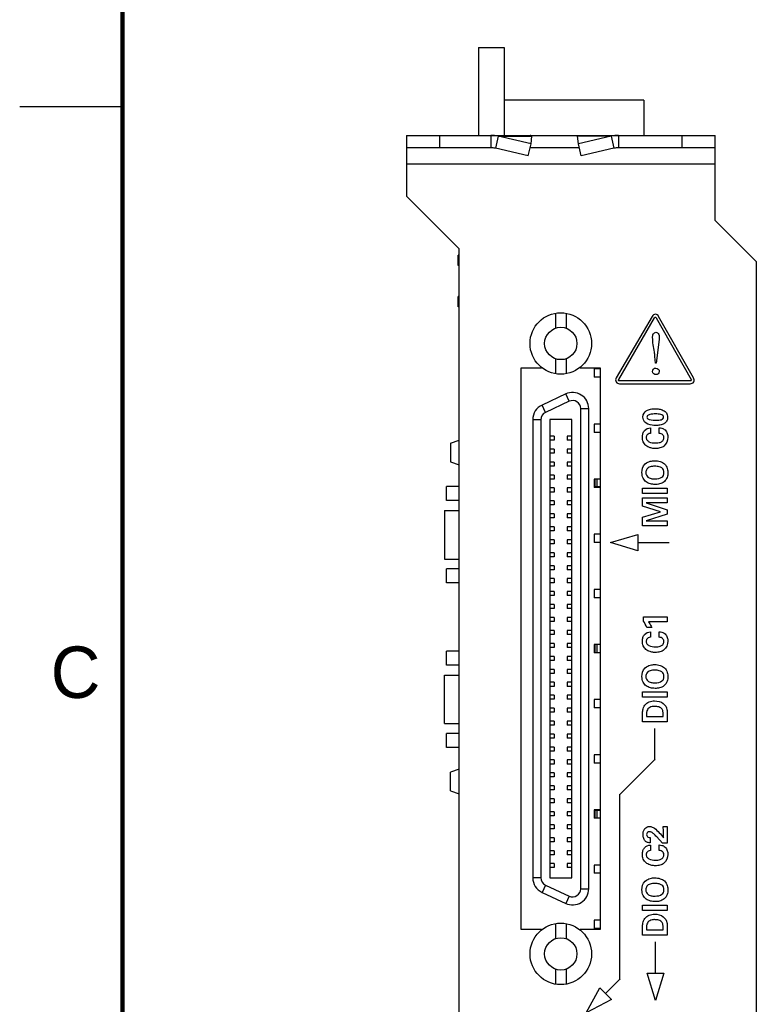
# Model space of a CAD drawing. Header units: inches. Extents: x 0 to 34, y 0 to 22.
# Tile 5 of 23: x 0 to 3.6, y 12.1 to 16.9. Entities that reach past the tile are written whole.
import ezdxf

# ---------------------------------------------------------------- set-up
doc = ezdxf.new("R2010")
doc.units = ezdxf.units.IN
doc.header["$LTSCALE"] = 1.87
doc.header["$MEASUREMENT"] = 0
doc.layers.get('0').update_dxf_attribs({"linetype": 'CONTINUOUS'})
doc.layers.add('02___PRT_ALL_AXES', color=7, linetype='CONTINUOUS')
doc.layers.add('DATUMCURVES', color=7, linetype='CONTINUOUS')
doc.styles.add('TEXTSTYLE_2', font='txt')

msp = doc.modelspace()

# ---------------------------------------------------------------- linework, layer by layer
at = {"color": 7, "linetype": 'CONTINUOUS'}
for p, q in [((2.23, 16.788), (2.23, 16.3603)), ((2.23, 16.788), (2.355, 16.788)), ((2.355, 16.788), (2.355, 16.3603)), ((3.035, 16.532), (2.355, 16.532)), ((3.035, 16.532), (3.035, 16.3603)), ((1.8812, 16.3603), (1.8812, 16.3003)), ((1.8812, 16.3603), (3.3812, 16.3603)), ((2.0412, 16.3603), (2.0412, 16.3003)), ((2.2906, 16.3603), (2.2906, 16.3003)), ((2.3265, 16.3558), (2.3131, 16.2979)), ((2.4859, 16.3192), (2.3265, 16.3558)), ((2.3265, 16.3558), (2.4901, 16.3558)), ((2.4859, 16.3192), (2.4901, 16.3558)), ((2.7164, 16.3192), (2.7122, 16.3558)), ((2.8758, 16.3558), (2.7122, 16.3558)), ((2.8758, 16.3558), (2.7164, 16.3192)), ((2.8758, 16.3558), (2.8893, 16.2979)), ((2.9117, 16.3603), (2.9117, 16.3003)), ((3.2212, 16.3003), (3.2212, 16.3603)), ((3.3812, 16.3003), (3.3812, 16.3603)), ((2.4725, 16.2612), (2.4859, 16.3192)), ((2.7299, 16.2612), (2.7164, 16.3192)), ((2.131, 15.727), (2.131, 15.777)), ((2.1372, 15.777), (2.131, 15.777)), ((2.1372, 15.727), (2.131, 15.727)), ((2.131, 15.527), (2.131, 15.577)), ((2.1372, 15.577), (2.131, 15.577)), ((2.1372, 15.527), (2.131, 15.527)), ((2.605, 15.4957), (2.605, 15.4227)), ((2.6562, 15.4957), (2.6562, 15.4227)), ((2.605, 15.2738), (2.605, 15.2009)), ((2.6562, 15.2738), (2.6562, 15.2009)), ((2.7927, 15.2243), (2.7927, 15.1841)), ((2.8226, 15.2243), (2.7927, 15.2243)), ((2.8226, 15.1841), (2.7927, 15.1841)), ((2.6548, 15.1027), (2.5398, 15.0491)), ((2.6714, 15.067), (2.6548, 15.1027)), ((2.5564, 15.0134), (2.5398, 15.0491)), ((2.6714, 15.067), (2.5564, 15.0134)), ((2.7274, 12.6967), (2.7274, 15.0313)), ((2.7274, 15.0313), (2.7668, 15.0313)), ((2.7668, 12.6967), (2.7668, 15.0313)), ((2.4943, 14.9777), (2.4943, 12.7503)), ((2.5337, 14.9777), (2.4943, 14.9777)), ((2.5337, 14.9777), (2.5337, 12.7503)), ((2.5774, 14.9782), (2.5774, 12.7498)), ((2.6837, 14.9782), (2.5774, 14.9782)), ((2.6837, 12.7498), (2.6837, 14.9782)), ((2.7927, 14.9562), (2.7927, 14.9161)), ((2.8226, 14.9562), (2.7927, 14.9562)), ((2.5991, 14.8975), (2.5774, 14.8975)), ((2.5991, 14.8975), (2.5991, 14.8778)), ((2.6621, 14.8975), (2.6621, 14.8778)), ((2.6837, 14.8975), (2.6621, 14.8975)), ((2.8226, 14.9161), (2.7927, 14.9161)), ((2.095, 14.864), (2.1372, 14.8781)), ((2.095, 14.864), (2.095, 14.772)), ((2.5991, 14.8778), (2.5774, 14.8778)), ((2.6837, 14.8778), (2.6621, 14.8778)), ((2.5991, 14.8345), (2.5774, 14.8345)), ((2.5991, 14.8148), (2.5774, 14.8148)), ((2.5991, 14.8345), (2.5991, 14.8148)), ((2.6621, 14.8345), (2.6621, 14.8148)), ((2.6837, 14.8345), (2.6621, 14.8345)), ((2.6837, 14.8148), (2.6621, 14.8148)), ((2.095, 14.772), (2.1372, 14.7579)), ((2.5991, 14.7715), (2.5774, 14.7715)), ((2.5991, 14.7518), (2.5774, 14.7518)), ((2.5991, 14.7715), (2.5991, 14.7518)), ((2.6621, 14.7715), (2.6621, 14.7518)), ((2.6837, 14.7715), (2.6621, 14.7715)), ((2.6837, 14.7518), (2.6621, 14.7518)), ((2.5991, 14.7085), (2.5774, 14.7085)), ((2.5991, 14.7085), (2.5991, 14.6888)), ((2.6621, 14.7085), (2.6621, 14.6888)), ((2.6837, 14.7085), (2.6621, 14.7085)), ((2.5991, 14.6888), (2.5774, 14.6888)), ((2.6837, 14.6888), (2.6621, 14.6888)), ((2.7927, 14.6882), (2.7927, 14.648)), ((2.8226, 14.6882), (2.7927, 14.6882)), ((2.7959, 14.6882), (2.7959, 14.648)), ((2.8065, 14.6882), (2.8065, 14.6514)), ((2.8215, 14.6882), (2.8215, 14.6514)), ((2.5991, 14.6455), (2.5774, 14.6455)), ((2.5991, 14.6258), (2.5774, 14.6258)), ((2.5991, 14.6455), (2.5991, 14.6258)), ((2.6621, 14.6455), (2.6621, 14.6258)), ((2.6837, 14.6455), (2.6621, 14.6455)), ((2.6837, 14.6258), (2.6621, 14.6258)), ((2.8226, 14.648), (2.7927, 14.648)), ((2.8215, 14.6514), (2.7959, 14.6514)), ((2.5991, 14.5825), (2.5774, 14.5825)), ((2.5991, 14.5628), (2.5774, 14.5628)), ((2.5991, 14.5825), (2.5991, 14.5628)), ((2.6621, 14.5825), (2.6621, 14.5628)), ((2.6837, 14.5825), (2.6621, 14.5825)), ((2.6837, 14.5628), (2.6621, 14.5628)), ((2.065, 14.536), (2.065, 14.3)), ((2.065, 14.536), (2.1372, 14.536)), ((2.5991, 14.5195), (2.5774, 14.5195)), ((2.5991, 14.5195), (2.5991, 14.4998)), ((2.6621, 14.5195), (2.6621, 14.4998)), ((2.6837, 14.5195), (2.6621, 14.5195)), ((2.5991, 14.4998), (2.5774, 14.4998)), ((2.6837, 14.4998), (2.6621, 14.4998)), ((2.5991, 14.4565), (2.5774, 14.4565)), ((2.5991, 14.4369), (2.5774, 14.4369)), ((2.5991, 14.4565), (2.5991, 14.4369)), ((2.6621, 14.4565), (2.6621, 14.4369)), ((2.6837, 14.4565), (2.6621, 14.4565)), ((2.6837, 14.4369), (2.6621, 14.4369)), ((2.7927, 14.4202), (2.7927, 14.38)), ((2.8226, 14.4202), (2.7927, 14.4202)), ((2.5991, 14.3935), (2.5774, 14.3935)), ((2.5991, 14.3739), (2.5774, 14.3739)), ((2.5991, 14.3935), (2.5991, 14.3739)), ((2.6621, 14.3935), (2.6621, 14.3739)), ((2.6837, 14.3935), (2.6621, 14.3935)), ((2.6837, 14.3739), (2.6621, 14.3739)), ((2.8226, 14.38), (2.7927, 14.38)), ((2.5991, 14.3306), (2.5774, 14.3306)), ((2.5991, 14.3306), (2.5991, 14.3109)), ((2.6621, 14.3306), (2.6621, 14.3109)), ((2.6837, 14.3306), (2.6621, 14.3306)), ((2.065, 14.3), (2.1372, 14.3)), ((2.5991, 14.3109), (2.5774, 14.3109)), ((2.6837, 14.3109), (2.6621, 14.3109)), ((2.5991, 14.2676), (2.5774, 14.2676)), ((2.5991, 14.2479), (2.5774, 14.2479)), ((2.5991, 14.2676), (2.5991, 14.2479)), ((2.6621, 14.2676), (2.6621, 14.2479)), ((2.6837, 14.2676), (2.6621, 14.2676)), ((2.6837, 14.2479), (2.6621, 14.2479)), ((2.5991, 14.2046), (2.5774, 14.2046)), ((2.5991, 14.1849), (2.5774, 14.1849)), ((2.5991, 14.2046), (2.5991, 14.1849)), ((2.6621, 14.2046), (2.6621, 14.1849)), ((2.6837, 14.2046), (2.6621, 14.2046)), ((2.6837, 14.1849), (2.6621, 14.1849)), ((2.5991, 14.1416), (2.5774, 14.1416)), ((2.5991, 14.1416), (2.5991, 14.1219)), ((2.6621, 14.1416), (2.6621, 14.1219)), ((2.6837, 14.1416), (2.6621, 14.1416)), ((2.7927, 14.1521), (2.7927, 14.112)), ((2.8226, 14.1521), (2.7927, 14.1521)), ((2.5991, 14.1219), (2.5774, 14.1219)), ((2.5991, 14.0786), (2.5774, 14.0786)), ((2.5991, 14.0786), (2.5991, 14.0589)), ((2.6837, 14.1219), (2.6621, 14.1219)), ((2.6621, 14.0786), (2.6621, 14.0589)), ((2.6837, 14.0786), (2.6621, 14.0786)), ((2.8226, 14.112), (2.7927, 14.112)), ((2.5991, 14.0589), (2.5774, 14.0589)), ((2.6837, 14.0589), (2.6621, 14.0589)), ((2.5991, 14.0156), (2.5774, 14.0156)), ((2.5991, 13.9959), (2.5774, 13.9959)), ((2.5991, 14.0156), (2.5991, 13.9959)), ((2.6621, 14.0156), (2.6621, 13.9959)), ((2.6837, 14.0156), (2.6621, 14.0156)), ((2.6837, 13.9959), (2.6621, 13.9959)), ((2.5991, 13.9526), (2.5774, 13.9526)), ((2.5991, 13.9526), (2.5991, 13.9329)), ((2.6621, 13.9526), (2.6621, 13.9329)), ((2.6837, 13.9526), (2.6621, 13.9526)), ((2.5991, 13.9329), (2.5774, 13.9329)), ((2.5991, 13.8896), (2.5774, 13.8896)), ((2.5991, 13.8896), (2.5991, 13.8699)), ((2.6837, 13.9329), (2.6621, 13.9329)), ((2.6621, 13.8896), (2.6621, 13.8699)), ((2.6837, 13.8896), (2.6621, 13.8896)), ((2.5991, 13.8699), (2.5774, 13.8699)), ((2.6837, 13.8699), (2.6621, 13.8699)), ((2.7927, 13.8841), (2.7927, 13.8439)), ((2.8226, 13.8841), (2.7927, 13.8841)), ((2.8226, 13.8439), (2.7927, 13.8439)), ((2.7959, 13.8841), (2.7959, 13.8439)), ((2.8065, 13.8841), (2.8065, 13.8439)), ((2.8215, 13.8841), (2.8215, 13.8439)), ((2.5991, 13.8266), (2.5774, 13.8266)), ((2.5991, 13.8069), (2.5774, 13.8069)), ((2.5991, 13.8266), (2.5991, 13.8069)), ((2.6621, 13.8266), (2.6621, 13.8069)), ((2.6837, 13.8266), (2.6621, 13.8266)), ((2.6837, 13.8069), (2.6621, 13.8069)), ((2.5991, 13.7636), (2.5774, 13.7636)), ((2.5991, 13.7439), (2.5774, 13.7439)), ((2.5991, 13.7636), (2.5991, 13.7439)), ((2.6621, 13.7636), (2.6621, 13.7439)), ((2.6837, 13.7636), (2.6621, 13.7636)), ((2.6837, 13.7439), (2.6621, 13.7439)), ((2.065, 13.5), (2.065, 13.736)), ((2.065, 13.736), (2.1372, 13.736)), ((2.5991, 13.7006), (2.5774, 13.7006)), ((2.5991, 13.7006), (2.5991, 13.6809)), ((2.6621, 13.7006), (2.6621, 13.6809)), ((2.6837, 13.7006), (2.6621, 13.7006)), ((2.5991, 13.6809), (2.5774, 13.6809)), ((2.6837, 13.6809), (2.6621, 13.6809)), ((2.5991, 13.6376), (2.5774, 13.6376)), ((2.5991, 13.618), (2.5774, 13.618)), ((2.5991, 13.6376), (2.5991, 13.618)), ((2.6621, 13.6376), (2.6621, 13.618)), ((2.6837, 13.6376), (2.6621, 13.6376)), ((2.6837, 13.618), (2.6621, 13.618)), ((2.7927, 13.6161), (2.7927, 13.5759)), ((2.8226, 13.6161), (2.7927, 13.6161)), ((2.5991, 13.5746), (2.5774, 13.5746)), ((2.5991, 13.555), (2.5774, 13.555)), ((2.5991, 13.5746), (2.5991, 13.555)), ((2.6621, 13.5746), (2.6621, 13.555)), ((2.6837, 13.5746), (2.6621, 13.5746)), ((2.6837, 13.555), (2.6621, 13.555)), ((2.8226, 13.5759), (2.7927, 13.5759)), ((2.5991, 13.5117), (2.5774, 13.5117)), ((2.5991, 13.5117), (2.5991, 13.492)), ((2.6621, 13.5117), (2.6621, 13.492)), ((2.6837, 13.5117), (2.6621, 13.5117)), ((2.065, 13.5), (2.1372, 13.5)), ((2.5991, 13.492), (2.5774, 13.492)), ((2.6837, 13.492), (2.6621, 13.492)), ((2.5991, 13.4487), (2.5774, 13.4487)), ((2.5991, 13.429), (2.5774, 13.429)), ((2.5991, 13.4487), (2.5991, 13.429)), ((2.6621, 13.4487), (2.6621, 13.429)), ((2.6837, 13.4487), (2.6621, 13.4487)), ((2.6837, 13.429), (2.6621, 13.429)), ((2.5991, 13.3857), (2.5774, 13.3857)), ((2.5991, 13.366), (2.5774, 13.366)), ((2.5991, 13.3857), (2.5991, 13.366)), ((2.6621, 13.3857), (2.6621, 13.366)), ((2.6837, 13.3857), (2.6621, 13.3857)), ((2.6837, 13.366), (2.6621, 13.366)), ((2.5991, 13.3227), (2.5774, 13.3227)), ((2.5991, 13.3227), (2.5991, 13.303)), ((2.6621, 13.3227), (2.6621, 13.303)), ((2.6837, 13.3227), (2.6621, 13.3227)), ((2.7927, 13.348), (2.7927, 13.3079)), ((2.8226, 13.348), (2.7927, 13.348)), ((2.1372, 13.2781), (2.095, 13.264)), ((2.095, 13.172), (2.095, 13.264)), ((2.5991, 13.303), (2.5774, 13.303)), ((2.6837, 13.303), (2.6621, 13.303)), ((2.8226, 13.3079), (2.7927, 13.3079)), ((2.5991, 13.2597), (2.5774, 13.2597)), ((2.5991, 13.24), (2.5774, 13.24)), ((2.5991, 13.2597), (2.5991, 13.24)), ((2.6621, 13.2597), (2.6621, 13.24)), ((2.6837, 13.2597), (2.6621, 13.2597)), ((2.6837, 13.24), (2.6621, 13.24)), ((2.095, 13.172), (2.1372, 13.1579)), ((2.5991, 13.1967), (2.5774, 13.1967)), ((2.5991, 13.177), (2.5774, 13.177)), ((2.5991, 13.1967), (2.5991, 13.177)), ((2.6621, 13.1967), (2.6621, 13.177)), ((2.6837, 13.1967), (2.6621, 13.1967)), ((2.6837, 13.177), (2.6621, 13.177)), ((2.5991, 13.1337), (2.5774, 13.1337)), ((2.5991, 13.1337), (2.5991, 13.114)), ((2.6621, 13.1337), (2.6621, 13.114)), ((2.6837, 13.1337), (2.6621, 13.1337)), ((2.5991, 13.114), (2.5774, 13.114)), ((2.6837, 13.114), (2.6621, 13.114)), ((2.7927, 13.08), (2.7927, 13.0398)), ((2.8226, 13.08), (2.7927, 13.08)), ((2.7959, 13.08), (2.7959, 13.0398)), ((2.8215, 13.0766), (2.7959, 13.0766)), ((2.8065, 13.0766), (2.8065, 13.0398)), ((2.8215, 13.0766), (2.8215, 13.0398)), ((2.5991, 13.0707), (2.5774, 13.0707)), ((2.5991, 13.051), (2.5774, 13.051)), ((2.5991, 13.0707), (2.5991, 13.051)), ((2.6621, 13.0707), (2.6621, 13.051)), ((2.6837, 13.0707), (2.6621, 13.0707)), ((2.6837, 13.051), (2.6621, 13.051)), ((2.8226, 13.0398), (2.7927, 13.0398)), ((2.5991, 13.0077), (2.5774, 13.0077)), ((2.5991, 12.988), (2.5774, 12.988)), ((2.5991, 13.0077), (2.5991, 12.988)), ((2.6621, 13.0077), (2.6621, 12.988)), ((2.6837, 13.0077), (2.6621, 13.0077)), ((2.6837, 12.988), (2.6621, 12.988)), ((2.5991, 12.9447), (2.5774, 12.9447)), ((2.5991, 12.9447), (2.5991, 12.925)), ((2.6621, 12.9447), (2.6621, 12.925)), ((2.6837, 12.9447), (2.6621, 12.9447)), ((2.5991, 12.925), (2.5774, 12.925)), ((2.5991, 12.8817), (2.5774, 12.8817)), ((2.5991, 12.8817), (2.5991, 12.862)), ((2.6837, 12.925), (2.6621, 12.925)), ((2.6621, 12.8817), (2.6621, 12.862)), ((2.6837, 12.8817), (2.6621, 12.8817)), ((2.5991, 12.862), (2.5774, 12.862)), ((2.6837, 12.862), (2.6621, 12.862)), ((2.5991, 12.8187), (2.5774, 12.8187)), ((2.5991, 12.7991), (2.5774, 12.7991)), ((2.5991, 12.8187), (2.5991, 12.7991)), ((2.6621, 12.8187), (2.6621, 12.7991)), ((2.6837, 12.8187), (2.6621, 12.8187)), ((2.6837, 12.7991), (2.6621, 12.7991)), ((2.7927, 12.812), (2.7927, 12.7718)), ((2.8226, 12.812), (2.7927, 12.812)), ((2.5337, 12.7503), (2.4943, 12.7503)), ((2.5774, 12.7498), (2.6837, 12.7498)), ((2.8226, 12.7718), (2.7927, 12.7718)), ((2.5564, 12.7146), (2.5398, 12.6789)), ((2.5564, 12.7146), (2.6714, 12.661)), ((2.7274, 12.6967), (2.7668, 12.6967)), ((2.5398, 12.6789), (2.6548, 12.6253)), ((2.6714, 12.661), (2.6548, 12.6253)), ((2.605, 12.5272), (2.605, 12.4542)), ((2.6562, 12.5272), (2.6562, 12.4542)), ((2.7927, 12.5439), (2.7927, 12.5038)), ((2.8226, 12.5439), (2.7927, 12.5439)), ((2.8226, 12.5038), (2.7927, 12.5038)), ((2.605, 12.3053), (2.605, 12.2324)), ((2.6562, 12.3053), (2.6562, 12.2324))]:
    msp.add_line(p, q, dxfattribs=at)
at = {"color": 2, "linetype": 'CONTINUOUS'}
msp.add_line((0, 16.5), (0.5, 16.5), dxfattribs=at)
at = {"color": 3, "linetype": 'CONTINUOUS'}
for p, q in [((1.8812, 16.3003), (1.8812, 16.0643)), ((2.2906, 16.3003), (1.8812, 16.3003)), ((2.4725, 16.2612), (2.3131, 16.2979)), ((2.7212, 16.3003), (2.4812, 16.3003)), ((2.8893, 16.2979), (2.7299, 16.2612)), ((3.3812, 16.3003), (2.9117, 16.3003)), ((3.3812, 15.9463), (3.3812, 16.3003)), ((3.3812, 16.2203), (1.8812, 16.2203)), ((2.1372, 15.8083), (1.8812, 16.0643)), ((3.3812, 15.9463), (3.5812, 15.7463)), ((2.1372, 7.6425), (2.1372, 15.8083)), ((3.5812, 15.7463), (3.5812, 7.6425)), ((2.4386, 12.4983), (2.4386, 15.2303)), ((2.4386, 15.2303), (2.5366, 15.2303)), ((2.5366, 15.2303), (2.5366, 15.2319)), ((2.7246, 15.2319), (2.7246, 15.2303)), ((2.7246, 15.2303), (2.8226, 15.2303)), ((2.8226, 15.2303), (2.8226, 12.4983)), ((2.5366, 12.4983), (2.4386, 12.4983)), ((2.5366, 12.4961), (2.5366, 12.4983)), ((2.7246, 12.4983), (2.7246, 12.4961)), ((2.8226, 12.4983), (2.7246, 12.4983))]:
    msp.add_line(p, q, dxfattribs=at)
at = {"color": 7, "linetype": 'CONTINUOUS', "const_width": 0.02}
msp.add_lwpolyline([(0.5, 21.5), (0.5, 0.5)], dxfattribs=at)
at = {"color": 7, "linetype": 'CONTINUOUS'}
for centre, radius in [((2.6306, 15.3483), 0.1496), ((2.6306, 15.3483), 0.0787), ((2.6306, 12.3798), 0.1496), ((2.6306, 12.3798), 0.0787)]:
    msp.add_circle(centre, radius, dxfattribs=at)
for centre, radius, start, end in [((2.2906, 16.2123), 0.1479, 75.9428, 89.9783), ((2.9117, 16.2123), 0.1479, 90.0217, 104.0572), ((2.688, 15.0313), 0.0787, 0, 115), ((2.5731, 14.9777), 0.0787, 115, 180), ((2.688, 15.0313), 0.0394, 0, 115), ((2.5731, 14.9777), 0.0394, 115, 180), ((2.5731, 12.7503), 0.0787, 180, 245), ((2.5731, 12.7503), 0.0394, 180, 245), ((2.688, 12.6967), 0.0787, 245, 360), ((2.688, 12.6967), 0.0394, 245, 360)]:
    msp.add_arc(centre, radius, start, end, dxfattribs=at)
at = {"color": 3, "linetype": 'CONTINUOUS'}
for centre, start, end in [((2.2906, 16.1935), 77.8649, 89.9918), ((2.9117, 16.1935), 90.0082, 102.1351)]:
    msp.add_arc(centre, 0.1067, start, end, dxfattribs=at)
at = {"color": 7, "linetype": 'CONTINUOUS'}
for points in [[(2.4901, 16.3558), (2.4894, 16.3565), (2.4881, 16.3578), (2.4859, 16.3592), (2.4835, 16.3601), (2.4819, 16.3603), (2.4812, 16.3603)], [(2.7122, 16.3558), (2.7129, 16.3565), (2.7142, 16.3578), (2.7165, 16.3592), (2.7188, 16.3601), (2.7204, 16.3603), (2.7212, 16.3603)]]:
    msp.add_open_spline(points, degree=3, knots=[0, 0, 0, 0, 0.280215, 0.535499, 0.772606, 1, 1, 1, 1], dxfattribs=at)
at = {"layer": '02___PRT_ALL_AXES', "color": 7, "linetype": 'CONTINUOUS'}
for p, q in [((2.075, 14.584), (2.075, 14.652)), ((2.1372, 14.652), (2.075, 14.652)), ((2.1372, 14.584), (2.075, 14.584)), ((2.075, 14.184), (2.075, 14.252)), ((2.1372, 14.252), (2.075, 14.252)), ((2.1372, 14.184), (2.075, 14.184)), ((2.075, 13.784), (2.075, 13.852)), ((2.1372, 13.852), (2.075, 13.852)), ((2.1372, 13.784), (2.075, 13.784)), ((2.075, 13.384), (2.075, 13.452)), ((2.1372, 13.452), (2.075, 13.452)), ((2.1372, 13.384), (2.075, 13.384))]:
    msp.add_line(p, q, dxfattribs=at)
at = {"layer": 'DATUMCURVES', "color": 40, "linetype": 'CONTINUOUS'}
for p, q in [((3.0744, 15.4802), (2.9004, 15.1805)), ((2.9124, 15.1735), (3.0864, 15.4732)), ((3.0905, 15.4908), (3.0904, 15.4908)), ((3.0943, 15.4732), (3.2641, 15.1737)), ((3.2761, 15.1805), (3.1063, 15.4801)), ((3.1082, 15.3676), (3.0948, 15.2527)), ((3.0908, 15.2527), (3.0882, 15.2851)), ((3.0948, 15.2527), (3.0908, 15.2527)), ((3.26, 15.1667), (2.9163, 15.1667)), ((2.9163, 15.1528), (3.26, 15.1528)), ((3.0671, 14.9374), (3.0671, 14.9111)), ((3.1093, 14.9112), (3.1093, 14.9384)), ((3.0275, 14.6194), (3.0275, 14.6452)), ((3.0275, 14.6452), (3.1483, 14.6452)), ((3.1483, 14.6194), (3.0275, 14.6194)), ((3.1483, 14.6452), (3.1483, 14.6194)), ((3.0278, 14.5572), (3.0278, 14.5982)), ((3.0278, 14.5982), (3.1483, 14.5982)), ((3.1155, 14.5297), (3.0278, 14.5572)), ((3.1483, 14.5726), (3.045, 14.5726)), ((3.045, 14.5726), (3.1483, 14.5397)), ((3.1483, 14.5982), (3.1483, 14.5726)), ((3.0278, 14.5042), (3.1155, 14.5297)), ((3.1483, 14.5184), (3.045, 14.4862)), ((3.1483, 14.5397), (3.1483, 14.5184)), ((3.0278, 14.4621), (3.0278, 14.5042)), ((3.1483, 14.4621), (3.0278, 14.4621)), ((3.045, 14.4862), (3.1483, 14.4862)), ((3.1483, 14.4862), (3.1483, 14.4621)), ((2.8728, 14.38), (3.0054, 14.42)), ((3.0054, 14.42), (3.0054, 14.34)), ((3.0054, 14.34), (2.8728, 14.38)), ((3.0054, 14.38), (3.1575, 14.38)), ((3.032, 13.9979), (3.032, 14.0194)), ((3.032, 14.0194), (3.1483, 14.0194)), ((3.1483, 13.9942), (3.0578, 13.9942)), ((3.1483, 14.0194), (3.1483, 13.9942)), ((3.0726, 13.9671), (3.0495, 13.9671)), ((3.0671, 13.9457), (3.0671, 13.9194)), ((3.1093, 13.9196), (3.1093, 13.9467)), ((3.0275, 13.6277), (3.0275, 13.6536)), ((3.0275, 13.6536), (3.1483, 13.6536)), ((3.1483, 13.6536), (3.1483, 13.6277)), ((3.1483, 13.6277), (3.0275, 13.6277)), ((3.0281, 13.5082), (3.0283, 13.5481)), ((3.1483, 13.5082), (3.0281, 13.5082)), ((3.0473, 13.5456), (3.0476, 13.5344)), ((3.0476, 13.5344), (3.1285, 13.5344)), ((3.1285, 13.5344), (3.1288, 13.5446)), ((3.1483, 13.5457), (3.1483, 13.5082)), ((3.0875, 13.3211), (3.0875, 13.4754)), ((3.0899, 13.3268), (2.9158, 13.1527)), ((2.9177, 12.2539), (2.9177, 13.1573)), ((3.129, 12.9999), (3.1483, 12.9999)), ((3.1295, 12.9762), (3.129, 12.9999)), ((3.1483, 12.9999), (3.1483, 12.9182)), ((3.065, 12.9454), (3.065, 12.9199)), ((3.1248, 12.9182), (3.0973, 12.9484)), ((3.1301, 12.9442), (3.1295, 12.9762)), ((3.0671, 12.9086), (3.0671, 12.8822)), ((3.1093, 12.8824), (3.1093, 12.9096)), ((3.1483, 12.9182), (3.1248, 12.9182)), ((3.0275, 12.5906), (3.0275, 12.6164)), ((3.0275, 12.6164), (3.1483, 12.6164)), ((3.1483, 12.6164), (3.1483, 12.5906)), ((3.1483, 12.5906), (3.0275, 12.5906)), ((3.0281, 12.4711), (3.0283, 12.5109)), ((3.0473, 12.5085), (3.0476, 12.4972)), ((3.1285, 12.4972), (3.1288, 12.5074)), ((3.1483, 12.5086), (3.1483, 12.4711)), ((3.1483, 12.4711), (3.0281, 12.4711)), ((3.0476, 12.4972), (3.1285, 12.4972)), ((3.091, 12.2857), (3.091, 12.4378)), ((2.8482, 12.1869), (2.92, 12.2587)), ((3.051, 12.2857), (3.1309, 12.2857)), ((3.091, 12.1532), (3.051, 12.2857)), ((3.1309, 12.2857), (3.091, 12.1532)), ((2.7545, 12.0931), (2.8199, 12.2151)), ((2.8199, 12.2151), (2.8765, 12.1586)), ((2.8765, 12.1586), (2.7545, 12.0931))]:
    msp.add_line(p, q, dxfattribs=at)
msp.add_arc((2.9012, 13.9033), 0.1614, 23.2719, 35.8804, dxfattribs=at)
for points in [[(3.0904, 15.4908), (3.084, 15.4908), (3.0776, 15.4857), (3.0744, 15.4802)], [(3.1063, 15.4801), (3.1032, 15.4856), (3.0968, 15.4908), (3.0905, 15.4908)], [(2.9004, 15.1805), (2.8972, 15.175), (2.896, 15.1669), (2.8992, 15.1613)], [(2.8992, 15.1613), (2.9024, 15.1558), (2.9099, 15.1528), (2.9163, 15.1528)], [(3.2652, 15.1683), (3.2643, 15.1668), (3.2618, 15.1667), (3.26, 15.1667)], [(3.2641, 15.1737), (3.265, 15.1721), (3.2661, 15.1699), (3.2652, 15.1683)], [(3.0303, 14.9897), (3.0303, 15.0061), (3.0391, 15.0157), (3.0456, 15.0201)], [(3.0905, 14.9492), (3.075, 14.9492), (3.0303, 14.9524), (3.0303, 14.9897)], [(3.0918, 15.0056), (3.0845, 15.0056), (3.0708, 15.0047), (3.0631, 15.0026)], [(3.0596, 14.9784), (3.0715, 14.9746), (3.0893, 14.9746), (3.0921, 14.9746)], [(3.0253, 14.7206), (3.0253, 14.7334), (3.0283, 14.7511), (3.0416, 14.7629)], [(3.089, 14.6897), (3.1007, 14.6898), (3.1133, 14.6916), (3.1226, 14.6987)], [(3.0253, 13.7289), (3.0253, 13.7417), (3.0283, 13.7594), (3.0416, 13.7712)], [(3.089, 13.6981), (3.1007, 13.6982), (3.1133, 13.6999), (3.1226, 13.7071)], [(3.0253, 12.6917), (3.0253, 12.7046), (3.0283, 12.7222), (3.0416, 12.7341)], [(3.089, 12.6609), (3.1007, 12.661), (3.1133, 12.6627), (3.1226, 12.6699)]]:
    msp.add_open_spline(points, degree=3, dxfattribs=at)
for points, knots in [([(3.0864, 15.4732), (3.0873, 15.4748), (3.0904, 15.4791), (3.0934, 15.4748), (3.0943, 15.4732)], [0, 0, 0, 0, 0.500192, 1, 1, 1, 1]), ([(3.0771, 15.3775), (3.0771, 15.3832), (3.0773, 15.3945), (3.0877, 15.4027), (3.0926, 15.4027)], [0, 0, 0, 0, 0.537806, 1, 1, 1, 1]), ([(3.0882, 15.2851), (3.0876, 15.2922), (3.0839, 15.323), (3.0771, 15.3536), (3.0771, 15.3775)], [0, 0, 0, 0, 0.231443, 1, 1, 1, 1]), ([(3.0926, 15.4027), (3.0984, 15.4027), (3.112, 15.3911), (3.1092, 15.3759), (3.1082, 15.3676)], [0, 0, 0, 0, 0.411139, 1, 1, 1, 1]), ([(3.0771, 15.2125), (3.0771, 15.2171), (3.0806, 15.2253), (3.0933, 15.2305), (3.106, 15.225), (3.1094, 15.2169), (3.1094, 15.2125)], [0, 0, 0, 0, 0.241686, 0.483372, 0.741686, 1, 1, 1, 1]), ([(3.1094, 15.2125), (3.1094, 15.2071), (3.106, 15.2014), (3.0985, 15.1978), (3.0917, 15.1967), (3.082, 15.1992), (3.0771, 15.2068), (3.0771, 15.2125)], [0, 0, 0, 0, 0.266206, 0.399308, 0.532411, 0.766206, 1, 1, 1, 1]), ([(3.26, 15.1528), (3.2664, 15.1528), (3.2815, 15.1588), (3.2793, 15.175), (3.2761, 15.1805)], [0, 0, 0, 0, 0.499767, 1, 1, 1, 1]), ([(2.9163, 15.1667), (2.9145, 15.1667), (2.9093, 15.1672), (2.9115, 15.172), (2.9124, 15.1735)], [0, 0, 0, 0, 0.499852, 1, 1, 1, 1]), ([(3.0456, 15.0201), (3.05, 15.0231), (3.0576, 15.027), (3.0725, 15.03), (3.0883, 15.0309), (3.109, 15.0298), (3.1298, 15.0242), (3.1431, 15.014), (3.149, 15.0017), (3.1506, 14.9901), (3.1493, 14.9787), (3.1445, 14.968), (3.1384, 14.9621), (3.1336, 14.9591)], [0, 0, 0, 0, 0.182727, 0.274091, 0.365455, 0.478389, 0.591324, 0.704259, 0.760727, 0.817194, 0.865301, 0.913408, 1, 1, 1, 1]), ([(3.0631, 15.0026), (3.0616, 15.0022), (3.0565, 15.0009), (3.0509, 14.9961), (3.0491, 14.9904), (3.0505, 14.985), (3.0541, 14.9807), (3.0579, 14.979), (3.0596, 14.9784)], [0, 0, 0, 0, 0.280745, 0.421118, 0.56149, 0.671118, 0.780745, 1, 1, 1, 1]), ([(3.0921, 14.9746), (3.1021, 14.9746), (3.1164, 14.9758), (3.1282, 14.9817), (3.1318, 14.9903), (3.1277, 14.9988), (3.1143, 15.0047), (3.0998, 15.0056), (3.0918, 15.0056)], [0, 0, 0, 0, 0.241852, 0.362778, 0.483704, 0.612778, 0.741852, 1, 1, 1, 1]), ([(3.1336, 14.9591), (3.133, 14.9588), (3.1271, 14.9552), (3.1134, 14.9505), (3.0982, 14.9492), (3.0905, 14.9492)], [0, 0, 0, 0, 0.047619, 0.52381, 1, 1, 1, 1]), ([(3.0818, 14.8378), (3.076, 14.8383), (3.0626, 14.8409), (3.0438, 14.8507), (3.0298, 14.8695), (3.026, 14.8909), (3.0288, 14.9103), (3.0395, 14.9303), (3.0566, 14.9374), (3.0671, 14.9374)], [0, 0, 0, 0, 0.115643, 0.266464, 0.409078, 0.56299, 0.683896, 0.791628, 1, 1, 1, 1]), ([(3.0671, 14.9111), (3.063, 14.9106), (3.0558, 14.9092), (3.0489, 14.9032), (3.0464, 14.8972), (3.0457, 14.8913), (3.0465, 14.885), (3.0501, 14.877), (3.0641, 14.8659), (3.08, 14.8644), (3.0908, 14.8644)], [0, 0, 0, 0, 0.140003, 0.234801, 0.289576, 0.354953, 0.429705, 0.498897, 0.640743, 1, 1, 1, 1]), ([(3.1093, 14.9384), (3.1137, 14.9381), (3.1209, 14.9374), (3.1306, 14.9334), (3.1382, 14.9276), (3.1446, 14.9196), (3.1499, 14.9078), (3.1534, 14.8829), (3.1414, 14.8512), (3.1126, 14.839), (3.0951, 14.8371), (3.0848, 14.8375), (3.0818, 14.8378)], [0, 0, 0, 0, 0.078358, 0.126984, 0.183362, 0.247243, 0.3058, 0.411614, 0.689996, 0.816845, 0.948154, 1, 1, 1, 1]), ([(3.0908, 14.8644), (3.0987, 14.8644), (3.1114, 14.8654), (3.1283, 14.8738), (3.133, 14.8871), (3.1313, 14.8976), (3.1253, 14.9079), (3.1155, 14.911), (3.1093, 14.9112)], [0, 0, 0, 0, 0.266672, 0.431651, 0.607423, 0.697781, 0.787795, 1, 1, 1, 1]), ([(3.0416, 14.7629), (3.049, 14.7693), (3.0615, 14.7751), (3.0773, 14.7779), (3.0887, 14.7785), (3.1001, 14.7776), (3.1176, 14.7737), (3.1386, 14.7626), (3.1481, 14.7441), (3.151, 14.7288), (3.1515, 14.7183), (3.1507, 14.7085), (3.1468, 14.6931), (3.14, 14.6821), (3.1337, 14.6765), (3.1331, 14.676)], [0, 0, 0, 0, 0.063826, 0.095739, 0.127652, 0.174862, 0.222072, 0.316492, 0.444834, 0.509005, 0.573176, 0.674772, 0.776369, 0.979562, 1, 1, 1, 1]), ([(3.0866, 14.7512), (3.0808, 14.7512), (3.0635, 14.7498), (3.0469, 14.7382), (3.0426, 14.722), (3.0458, 14.7071), (3.0544, 14.6969), (3.0688, 14.6907), (3.082, 14.6897), (3.089, 14.6897)], [0, 0, 0, 0, 0.147631, 0.296546, 0.445462, 0.562299, 0.679136, 0.839568, 1, 1, 1, 1]), ([(3.1226, 14.6987), (3.1251, 14.7006), (3.1288, 14.7043), (3.1317, 14.7122), (3.1326, 14.7202), (3.1318, 14.7281), (3.1291, 14.7362), (3.1227, 14.7428), (3.1105, 14.7491), (3.0962, 14.7512), (3.0866, 14.7512)], [0, 0, 0, 0, 0.193572, 0.290359, 0.387145, 0.471791, 0.556437, 0.725729, 0.862864, 1, 1, 1, 1]), ([(3.1331, 14.676), (3.1266, 14.6706), (3.1144, 14.6653), (3.0991, 14.663), (3.0881, 14.6626), (3.0779, 14.6632), (3.0621, 14.6661), (3.0446, 14.6741), (3.0294, 14.6917), (3.0253, 14.7097), (3.0253, 14.7206)], [0, 0, 0, 0, 0.11867, 0.183399, 0.248129, 0.342113, 0.436097, 0.624064, 0.812032, 1, 1, 1, 1]), ([(3.0578, 13.9942), (3.0589, 13.9928), (3.0648, 13.9842), (3.0694, 13.9749), (3.0726, 13.9671)], [0, 0, 0, 0, 0.176986, 1, 1, 1, 1]), ([(3.0818, 13.8461), (3.076, 13.8467), (3.0626, 13.8492), (3.0438, 13.859), (3.0298, 13.8779), (3.026, 13.8993), (3.0288, 13.9187), (3.0395, 13.9386), (3.0566, 13.9457), (3.0671, 13.9457)], [0, 0, 0, 0, 0.115647, 0.266481, 0.409102, 0.56298, 0.683889, 0.791623, 1, 1, 1, 1]), ([(3.1093, 13.9467), (3.1137, 13.9464), (3.1209, 13.9457), (3.1306, 13.9417), (3.1382, 13.9359), (3.1446, 13.9279), (3.1499, 13.9161), (3.1534, 13.8912), (3.1414, 13.8596), (3.1126, 13.8474), (3.0951, 13.8454), (3.0848, 13.8459), (3.0818, 13.8461)], [0, 0, 0, 0, 0.078358, 0.126984, 0.183362, 0.247241, 0.305793, 0.411599, 0.689995, 0.816844, 0.948154, 1, 1, 1, 1]), ([(3.0671, 13.9194), (3.063, 13.9189), (3.0558, 13.9175), (3.0489, 13.9115), (3.0464, 13.9055), (3.0457, 13.8996), (3.0465, 13.8933), (3.0501, 13.8854), (3.0641, 13.8742), (3.08, 13.8727), (3.0908, 13.8727)], [0, 0, 0, 0, 0.140005, 0.234804, 0.28958, 0.354958, 0.42971, 0.4989, 0.640741, 1, 1, 1, 1]), ([(3.0908, 13.8727), (3.0987, 13.8727), (3.1114, 13.8738), (3.1283, 13.8821), (3.133, 13.8954), (3.1313, 13.9059), (3.1253, 13.9163), (3.1155, 13.9194), (3.1093, 13.9196)], [0, 0, 0, 0, 0.266675, 0.431652, 0.607409, 0.697782, 0.787797, 1, 1, 1, 1]), ([(3.0416, 13.7712), (3.049, 13.7777), (3.0615, 13.7834), (3.0773, 13.7863), (3.0887, 13.7868), (3.1001, 13.7859), (3.1176, 13.782), (3.1386, 13.7709), (3.1481, 13.7525), (3.151, 13.7372), (3.1515, 13.7266), (3.1507, 13.7168), (3.1468, 13.7014), (3.14, 13.6904), (3.1337, 13.6849), (3.1331, 13.6844)], [0, 0, 0, 0, 0.063826, 0.095739, 0.127652, 0.174862, 0.222072, 0.316492, 0.444834, 0.509005, 0.573176, 0.674772, 0.776369, 0.979562, 1, 1, 1, 1]), ([(3.0866, 13.7596), (3.0808, 13.7596), (3.0635, 13.7581), (3.0469, 13.7466), (3.0426, 13.7303), (3.0458, 13.7154), (3.0544, 13.7052), (3.0688, 13.6991), (3.082, 13.698), (3.089, 13.6981)], [0, 0, 0, 0, 0.147631, 0.296546, 0.445462, 0.562299, 0.679136, 0.839568, 1, 1, 1, 1]), ([(3.1226, 13.7071), (3.1251, 13.7089), (3.1288, 13.7126), (3.1317, 13.7206), (3.1326, 13.7285), (3.1318, 13.7364), (3.1291, 13.7445), (3.1227, 13.7511), (3.1105, 13.7574), (3.0962, 13.7596), (3.0866, 13.7596)], [0, 0, 0, 0, 0.193516, 0.290274, 0.387032, 0.471653, 0.556275, 0.725517, 0.862759, 1, 1, 1, 1]), ([(3.1331, 13.6844), (3.1266, 13.6789), (3.1144, 13.6736), (3.0991, 13.6713), (3.0881, 13.6709), (3.0779, 13.6715), (3.0621, 13.6745), (3.0446, 13.6824), (3.0294, 13.7), (3.0253, 13.7181), (3.0253, 13.7289)], [0, 0, 0, 0, 0.11867, 0.183399, 0.248129, 0.342113, 0.436097, 0.624064, 0.812032, 1, 1, 1, 1]), ([(3.0283, 13.5481), (3.0283, 13.554), (3.0292, 13.5684), (3.0371, 13.5915), (3.0598, 13.6075), (3.0777, 13.6101), (3.0865, 13.6101)], [0, 0, 0, 0, 0.185439, 0.449925, 0.726874, 1, 1, 1, 1]), ([(3.0865, 13.6101), (3.1013, 13.6101), (3.1298, 13.6041), (3.1449, 13.5788), (3.147, 13.5674)], [0, 0, 0, 0, 0.560343, 1, 1, 1, 1]), ([(3.1288, 13.5446), (3.1288, 13.5497), (3.1287, 13.5598), (3.1221, 13.5725), (3.1119, 13.579), (3.1023, 13.582), (3.0938, 13.5832), (3.0865, 13.5835), (3.0802, 13.5832), (3.0723, 13.5821), (3.0631, 13.5791), (3.0538, 13.5721), (3.0481, 13.5602), (3.0473, 13.551), (3.0473, 13.5456)], [0, 0, 0, 0, 0.11946, 0.231955, 0.314484, 0.394981, 0.46588, 0.51519, 0.564156, 0.611703, 0.701542, 0.786655, 0.87643, 1, 1, 1, 1]), ([(3.147, 13.5674), (3.1472, 13.5662), (3.1483, 13.5591), (3.1483, 13.5518), (3.1483, 13.5457)], [0, 0, 0, 0, 0.166575, 1, 1, 1, 1]), ([(3.065, 12.9199), (3.0618, 12.9199), (3.054, 12.9203), (3.0414, 12.9263), (3.0339, 12.9381), (3.031, 12.9499), (3.03, 12.9622), (3.0317, 12.976), (3.0401, 12.9931), (3.0538, 12.9992), (3.0621, 12.9992)], [0, 0, 0, 0, 0.082357, 0.201272, 0.345899, 0.42802, 0.51677, 0.664031, 0.785442, 1, 1, 1, 1]), ([(3.0621, 12.9992), (3.0705, 12.9992), (3.0988, 12.9852), (3.1167, 12.961), (3.1301, 12.9442)], [0, 0, 0, 0, 0.27838, 1, 1, 1, 1]), ([(3.0628, 12.9739), (3.059, 12.9739), (3.053, 12.9723), (3.0486, 12.9658), (3.0475, 12.9593), (3.0492, 12.9521), (3.0559, 12.9466), (3.0616, 12.9456), (3.065, 12.9454)], [0, 0, 0, 0, 0.238716, 0.350395, 0.475003, 0.647502, 0.788476, 1, 1, 1, 1]), ([(3.0973, 12.9484), (3.0947, 12.9512), (3.0907, 12.9557), (3.0848, 12.9615), (3.0798, 12.9659), (3.075, 12.9696), (3.0696, 12.9731), (3.0653, 12.9739), (3.0628, 12.9739)], [0, 0, 0, 0, 0.262168, 0.408131, 0.566617, 0.715751, 0.825847, 1, 1, 1, 1]), ([(3.0818, 12.809), (3.076, 12.8095), (3.0626, 12.8121), (3.0438, 12.8219), (3.0298, 12.8407), (3.026, 12.8621), (3.0288, 12.8815), (3.0395, 12.9015), (3.0566, 12.9086), (3.0671, 12.9086)], [0, 0, 0, 0, 0.115647, 0.266481, 0.409102, 0.56298, 0.683889, 0.791623, 1, 1, 1, 1]), ([(3.0671, 12.8822), (3.063, 12.8817), (3.0558, 12.8804), (3.0489, 12.8744), (3.0464, 12.8683), (3.0457, 12.8625), (3.0465, 12.8561), (3.0501, 12.8482), (3.0641, 12.837), (3.08, 12.8356), (3.0908, 12.8356)], [0, 0, 0, 0, 0.140005, 0.234804, 0.28958, 0.354958, 0.42971, 0.4989, 0.640741, 1, 1, 1, 1]), ([(3.1093, 12.9096), (3.1137, 12.9093), (3.1209, 12.9085), (3.1306, 12.9046), (3.1382, 12.8987), (3.1446, 12.8908), (3.1499, 12.8789), (3.1534, 12.8541), (3.1414, 12.8224), (3.1126, 12.8102), (3.0951, 12.8083), (3.0848, 12.8087), (3.0818, 12.809)], [0, 0, 0, 0, 0.078357, 0.126984, 0.183363, 0.247243, 0.305794, 0.4116, 0.689995, 0.816844, 0.948154, 1, 1, 1, 1]), ([(3.0908, 12.8356), (3.0987, 12.8356), (3.1114, 12.8366), (3.1283, 12.845), (3.133, 12.8583), (3.1313, 12.8688), (3.1253, 12.8791), (3.1155, 12.8822), (3.1093, 12.8824)], [0, 0, 0, 0, 0.266675, 0.431652, 0.607409, 0.697782, 0.787797, 1, 1, 1, 1]), ([(3.0416, 12.7341), (3.049, 12.7405), (3.0615, 12.7462), (3.0773, 12.7491), (3.0887, 12.7496), (3.1001, 12.7487), (3.1176, 12.7449), (3.1386, 12.7338), (3.1481, 12.7153), (3.151, 12.7), (3.1515, 12.6895), (3.1507, 12.6797), (3.1468, 12.6643), (3.14, 12.6533), (3.1337, 12.6477), (3.1331, 12.6472)], [0, 0, 0, 0, 0.063826, 0.095739, 0.127652, 0.174862, 0.222072, 0.316493, 0.444835, 0.509006, 0.573177, 0.674773, 0.77637, 0.979563, 1, 1, 1, 1]), ([(3.1331, 12.6472), (3.1266, 12.6418), (3.1144, 12.6364), (3.0991, 12.6341), (3.0881, 12.6338), (3.0779, 12.6344), (3.0621, 12.6373), (3.0446, 12.6452), (3.0294, 12.6628), (3.0253, 12.6809), (3.0253, 12.6917)], [0, 0, 0, 0, 0.11867, 0.183399, 0.248129, 0.342113, 0.436097, 0.624064, 0.812032, 1, 1, 1, 1]), ([(3.0866, 12.7224), (3.0808, 12.7224), (3.0635, 12.721), (3.0469, 12.7094), (3.0426, 12.6931), (3.0458, 12.6783), (3.0544, 12.668), (3.0688, 12.6619), (3.082, 12.6608), (3.089, 12.6609)], [0, 0, 0, 0, 0.147631, 0.296546, 0.445462, 0.562299, 0.679136, 0.839568, 1, 1, 1, 1]), ([(3.1226, 12.6699), (3.1251, 12.6717), (3.1288, 12.6755), (3.1317, 12.6834), (3.1326, 12.6913), (3.1318, 12.6993), (3.1291, 12.7073), (3.1227, 12.714), (3.1105, 12.7203), (3.0962, 12.7224), (3.0866, 12.7224)], [0, 0, 0, 0, 0.193485, 0.290227, 0.386969, 0.471599, 0.556229, 0.725489, 0.862745, 1, 1, 1, 1]), ([(3.0283, 12.5109), (3.0283, 12.5169), (3.0292, 12.5313), (3.0371, 12.5544), (3.0598, 12.5704), (3.0777, 12.5729), (3.0865, 12.5729)], [0, 0, 0, 0, 0.185439, 0.449925, 0.726874, 1, 1, 1, 1]), ([(3.1288, 12.5074), (3.1288, 12.5125), (3.1287, 12.5226), (3.1221, 12.5353), (3.1119, 12.5418), (3.1023, 12.5448), (3.0938, 12.546), (3.0865, 12.5463), (3.0802, 12.5461), (3.0723, 12.5449), (3.0631, 12.542), (3.0538, 12.5349), (3.0481, 12.523), (3.0473, 12.5138), (3.0473, 12.5085)], [0, 0, 0, 0, 0.11946, 0.231956, 0.314485, 0.394983, 0.465881, 0.515191, 0.564158, 0.611705, 0.701543, 0.786653, 0.876417, 1, 1, 1, 1]), ([(3.0865, 12.5729), (3.1013, 12.5729), (3.1298, 12.5669), (3.1449, 12.5417), (3.147, 12.5302)], [0, 0, 0, 0, 0.560343, 1, 1, 1, 1]), ([(3.147, 12.5302), (3.1472, 12.5291), (3.1483, 12.5219), (3.1483, 12.5146), (3.1483, 12.5086)], [0, 0, 0, 0, 0.166522, 1, 1, 1, 1])]:
    msp.add_open_spline(points, degree=3, knots=knots, dxfattribs=at)

# ---------------------------------------------------------------- texts
at = {"color": 2, "linetype": 'CONTINUOUS', "insert": (0.1508, 13.8746), "char_height": 0.25, "width": 0.25, "attachment_point": 1, "line_spacing_factor": 0.9, "style": 'TEXTSTYLE_2'}
msp.add_mtext('C', dxfattribs=at)

doc.saveas('drawing.dxf')
